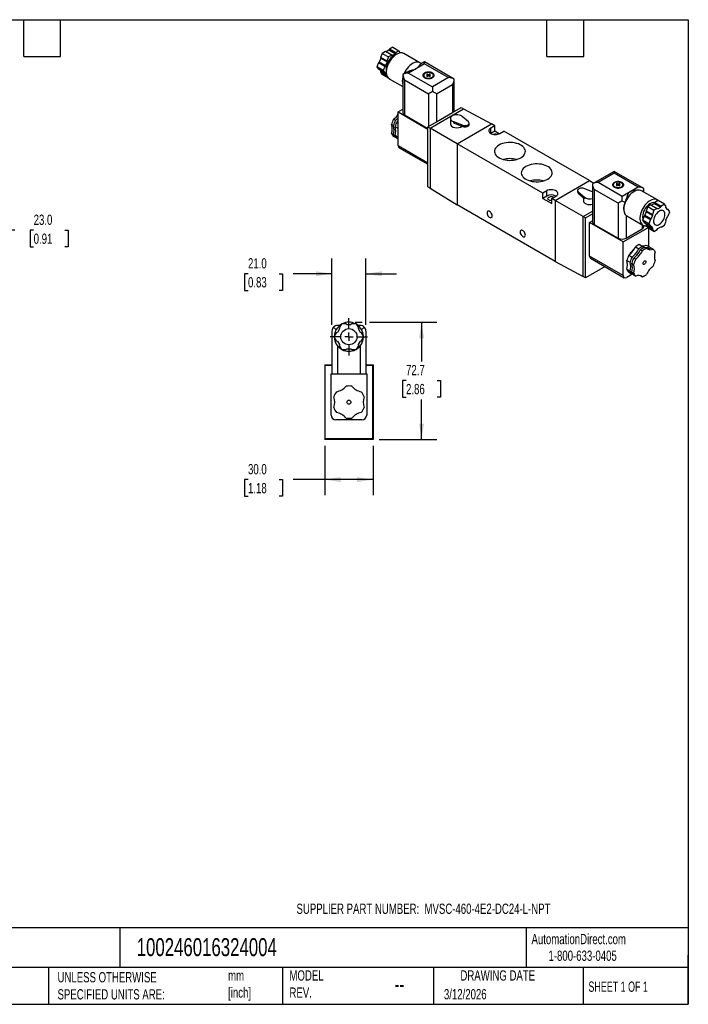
# Model space of a CAD drawing. Header units: millimetres. Extents: x 19 to 819, y 19 to 629.
# Tile 3 of 3: x 405 to 819, y 19 to 629. Entities that reach past the tile are written whole.
import ezdxf

# ---------------------------------------------------------------- set-up
doc = ezdxf.new("R2010")
doc.units = ezdxf.units.MM
doc.header["$LTSCALE"] = 3
doc.linetypes.add('SLD-Center', pattern=[19.05, 15.24, -1.27, 1.27, -1.27])
doc.linetypes.add('SLD-Solid', pattern=[0])
doc.layers.add('CENTER', color=40, linetype='SLD-Center')
doc.layers.add('DIMENSIONS', color=140, linetype='SLD-Solid', lineweight=25)
doc.layers.add('TEXT', color=140, linetype='SLD-Solid', lineweight=25)
doc.styles.add('SLDTEXTSTYLE0', font='TXT', dxfattribs={"width": 0.7})
doc.styles.add('SLDTEXTSTYLE1', font='TXT', dxfattribs={"width": 0.65})
doc.dimstyles.new('SLDDIMSTYLE1', dxfattribs={"dimtxt": 6.474023, "dimasz": 9.906, "dimexe": 0, "dimexo": 0.0625, "dimgap": 1.618506, "dimtad": 0, "dimtih": 1, "dimtoh": 1, "dimdec": 1, "dimrnd": 1e-09, "dimzin": 4, "dimdsep": 46, "dimtxsty": 'SLDTEXTSTYLE0', "dimsah": 1, "dimcen": 0.09, "dimadec": 0, "dimazin": 1, "dimtfac": 1, "dimtdec": 1, "dimtofl": 0, "dimtmove": 0, "dimatfit": 3, "dimfxl": 0, "dimfrac": 2, "dimtolj": 1, "dimtzin": 12, "dimarcsym": 0})
doc.dimstyles.new('SLDDIMSTYLE2', dxfattribs={"dimtxt": 6.474023, "dimasz": 9.906, "dimexe": 0, "dimexo": 0.0625, "dimgap": 1.618506, "dimtad": 0, "dimtih": 1, "dimtoh": 1, "dimdec": 1, "dimrnd": 1e-09, "dimzin": 4, "dimdsep": 46, "dimtxsty": 'SLDTEXTSTYLE0', "dimsah": 1, "dimcen": 0.09, "dimadec": 0, "dimazin": 1, "dimtfac": 1, "dimtdec": 1, "dimtmove": 0, "dimatfit": 0, "dimfxl": 0, "dimfrac": 2, "dimtolj": 1, "dimtzin": 12, "dimarcsym": 0})
doc.dimstyles.new('SLDDIMSTYLE4', dxfattribs={"dimtxt": 6.474023, "dimasz": 9.906, "dimexe": 0, "dimexo": 0.0625, "dimgap": 1.618506, "dimtad": 0, "dimtih": 1, "dimtoh": 1, "dimdec": 1, "dimrnd": 1e-09, "dimzin": 12, "dimdsep": 46, "dimtxsty": 'SLDTEXTSTYLE0', "dimsah": 1, "dimcen": 0.09, "dimadec": 0, "dimazin": 3, "dimtfac": 1, "dimtdec": 1, "dimtofl": 0, "dimtmove": 0, "dimatfit": 3, "dimfxl": 0, "dimfrac": 2, "dimtolj": 1, "dimtzin": 12, "dimarcsym": 0})

# ---------------------------------------------------------------- blocks, each defined once
blk = doc.blocks.new('_D_7')
at = {"layer": 'DIMENSIONS'}
for p, q in [((594.01, 364.85), (594.01, 334.37)), ((624.01, 364.85), (624.01, 334.37)), ((546.55, 343.9), (544.37, 343.9)), ((544.37, 343.9), (544.37, 333.61)), ((565.79, 343.9), (567.96, 343.9)), ((567.96, 343.9), (567.96, 333.61)), ((594.01, 343.9), (574.56, 343.9)), ((624.01, 343.9), (594.01, 343.9)), ((544.37, 333.61), (546.55, 333.61)), ((567.96, 333.61), (565.79, 333.61))]:
    blk.add_line(p, q, dxfattribs=at)
for points in [[(594.01, 343.9), (603.91, 342.37), (603.91, 345.42)], [(624.01, 343.9), (614.1, 345.42), (614.1, 342.37)]]:
    blk.add_solid(points, dxfattribs=at)
at = {"layer": 'DIMENSIONS', "char_height": 6.35, "attachment_point": 1, "style": 'SLDTEXTSTYLE0'}
for s, insert in [('30.0', (546.55, 353.53)), ('1.18', (546.55, 341.79))]:
    blk.add_mtext(s, dxfattribs=dict(at, insert=insert))
blk = doc.blocks.new('_D_8')
at = {"layer": 'DIMENSIONS'}
for p, q in [((598.51, 439.67), (598.51, 480.88)), ((619.51, 439.67), (619.51, 480.88)), ((546.55, 471.36), (544.37, 471.36)), ((544.37, 471.36), (544.37, 461.07)), ((565.79, 471.36), (567.96, 471.36)), ((567.96, 471.36), (567.96, 461.07)), ((598.51, 471.36), (574.56, 471.36)), ((619.51, 471.36), (638.56, 471.36)), ((544.37, 461.07), (546.55, 461.07)), ((567.96, 461.07), (565.79, 461.07))]:
    blk.add_line(p, q, dxfattribs=at)
for points in [[(598.51, 471.36), (588.6, 472.88), (588.6, 469.83)], [(619.51, 471.36), (629.41, 469.83), (629.41, 472.88)]]:
    blk.add_solid(points, dxfattribs=at)
at = {"layer": 'DIMENSIONS', "char_height": 6.35, "attachment_point": 1, "style": 'SLDTEXTSTYLE0'}
for s, insert in [('21.0', (546.55, 480.99)), ('0.83', (546.55, 469.25))]:
    blk.add_mtext(s, dxfattribs=dict(at, insert=insert))
blk = doc.blocks.new('_D_9')
at = {"layer": 'DIMENSIONS'}
for p, q in [((612.82, 441.36), (617.22, 441.36)), ((621.79, 441.36), (663.53, 441.36)), ((654.01, 441.36), (654.01, 416.97)), ((644.39, 405.23), (642.21, 405.23)), ((642.21, 405.23), (642.21, 394.95)), ((663.62, 405.23), (665.8, 405.23)), ((665.8, 405.23), (665.8, 394.95)), ((642.21, 394.95), (644.39, 394.95)), ((654.01, 368.66), (654.01, 393.5)), ((665.8, 394.95), (663.62, 394.95)), ((627.82, 368.66), (663.53, 368.66))]:
    blk.add_line(p, q, dxfattribs=at)
for points in [[(654.01, 441.36), (652.48, 431.45), (655.53, 431.45)], [(654.01, 368.66), (655.53, 378.56), (652.48, 378.56)]]:
    blk.add_solid(points, dxfattribs=at)
at = {"layer": 'DIMENSIONS', "char_height": 6.35, "attachment_point": 1, "style": 'SLDTEXTSTYLE0'}
for s, insert in [('72.7', (644.39, 414.87)), ('2.86', (644.39, 403.13))]:
    blk.add_mtext(s, dxfattribs=dict(at, insert=insert))
blk = doc.blocks.new('SW_CENTERMARKSYMBOL_2')
at = {"layer": 'CENTER', "color": 0}
for p, q in [((0, 5.08), (0, 11.54)), ((-5.08, 0), (-11.54, 0)), ((0, 0), (-2.54, 0)), ((0, 0), (0, 2.54)), ((0, 0), (0, -2.54)), ((0, 0), (2.54, 0)), ((5.08, 0), (11.54, 0)), ((0, -5.08), (0, -11.54))]:
    blk.add_line(p, q, dxfattribs=at)
blk = doc.blocks.new('_D_14')
at = {"layer": 'DIMENSIONS'}
for p, q in [((206.55, 552.12), (392.63, 552.12)), ((383.1, 552.12), (383.1, 529.12)), ((278.55, 529.12), (392.63, 529.12)), ((383.1, 498.34), (383.1, 529.12)), ((402.15, 498.34), (383.1, 498.34)), ((413.83, 498.34), (411.65, 498.34)), ((411.65, 498.34), (411.65, 488.05)), ((433.07, 498.34), (435.24, 498.34)), ((435.24, 498.34), (435.24, 488.05)), ((411.65, 488.05), (413.83, 488.05)), ((435.24, 488.05), (433.07, 488.05))]:
    blk.add_line(p, q, dxfattribs=at)
for points in [[(383.1, 552.12), (381.58, 542.22), (384.63, 542.22)], [(383.1, 529.12), (384.63, 539.03), (381.58, 539.03)]]:
    blk.add_solid(points, dxfattribs=at)
at = {"layer": 'DIMENSIONS', "char_height": 6.35, "attachment_point": 1, "style": 'SLDTEXTSTYLE0'}
for s, insert in [('23.0', (413.83, 507.97)), ('0.91', (413.83, 496.23))]:
    blk.add_mtext(s, dxfattribs=dict(at, insert=insert))

msp = doc.modelspace()

# ---------------------------------------------------------------- linework, layer by layer
for p, q in [((633.75, 609.8), (631.98, 608.78)), ((634.1, 610.41), (633.75, 609.8)), ((637.64, 607.56), (633.75, 609.8)), ((636.13, 611.58), (634.1, 610.41)), ((637.99, 608.17), (634.1, 610.41)), ((636.13, 611.58), (640.02, 609.34)), ((628.71, 604.72), (627.83, 602.44)), ((629.6, 607.81), (628.58, 605.2)), ((632.47, 602.95), (628.58, 605.2)), ((628.58, 605.2), (628.71, 604.72)), ((632.6, 602.47), (628.71, 604.72)), ((631.63, 608.98), (629.6, 607.81)), ((629.6, 607.81), (633.49, 605.57)), ((635.52, 606.74), (631.63, 608.98)), ((633.49, 605.57), (632.47, 602.95)), ((635.52, 606.74), (633.49, 605.57)), ((635.87, 606.53), (635.52, 606.74)), ((637.64, 607.56), (635.87, 606.53)), ((637.99, 608.17), (637.64, 607.56)), ((640.02, 609.34), (637.99, 608.17)), ((640.9, 608.09), (640.02, 609.34)), ((652.92, 601.98), (643.02, 607.7)), ((627.35, 602.01), (626.33, 599.4)), ((630.22, 597.15), (626.33, 599.4)), ((626.33, 599.4), (627.35, 597.95)), ((627.83, 602.44), (627.35, 602.01)), ((631.24, 599.76), (627.35, 602.01)), ((631.24, 595.71), (627.35, 597.95)), ((631.72, 600.19), (627.83, 602.44)), ((631.24, 599.76), (630.22, 597.15)), ((631.72, 600.19), (631.24, 599.76)), ((632.6, 602.47), (631.72, 600.19)), ((632.47, 602.95), (632.6, 602.47)), ((655.84, 601.33), (645.95, 595.62)), ((655.84, 602.51), (653.3, 601.04)), ((674.19, 591.92), (655.84, 602.51)), ((655.84, 601.33), (655.84, 602.51)), ((655.84, 601.33), (670.69, 592.76)), ((628.31, 597.39), (628.71, 596.82)), ((628.71, 596.82), (628.58, 596.19)), ((632.47, 593.95), (628.58, 596.19)), ((628.58, 596.19), (629.6, 594.75)), ((632.3, 594.75), (628.71, 596.82)), ((633.47, 592.51), (629.6, 594.75)), ((630.22, 597.15), (631.24, 595.71)), ((631.24, 595.71), (631.72, 595.84)), ((631.72, 595.84), (632.24, 595.1)), ((632.5, 594.06), (632.47, 593.95)), ((632.47, 593.95), (632.63, 593.73)), ((634.02, 592.11), (642.45, 587.24)), ((644.98, 596.24), (642.45, 594.78)), ((642.45, 594.78), (642.45, 571.12)), ((643.47, 591.33), (658.32, 582.76)), ((643.47, 591.33), (643.47, 569.69)), ((645.95, 595.62), (660.79, 587.04)), ((655.32, 593.59), (655.12, 593.37)), ((655.32, 594.19), (655.32, 593.15)), ((657.44, 594.9), (657.08, 594.7)), ((657.08, 594.7), (657.97, 594.19)), ((657.97, 594.19), (657.08, 593.68)), ((657.08, 593.68), (657.44, 593.47)), ((658.32, 594.39), (657.44, 594.9)), ((657.44, 594.49), (657.44, 594.9)), ((657.44, 593.47), (658.32, 593.98)), ((657.97, 593.78), (657.97, 594.19)), ((659.2, 594.9), (658.32, 594.39)), ((658.32, 593.98), (658.32, 594.39)), ((658.32, 593.98), (659.2, 593.47)), ((658.67, 594.19), (659.56, 594.7)), ((659.56, 593.68), (658.67, 594.19)), ((658.67, 593.78), (658.67, 594.19)), ((659.56, 594.7), (659.2, 594.9)), ((659.2, 594.49), (659.2, 594.9)), ((659.2, 593.47), (659.56, 593.68)), ((670.69, 592.76), (660.79, 587.04)), ((661.32, 593.15), (661.32, 594.19)), ((661.52, 593.37), (661.32, 593.59)), ((674.19, 571.75), (674.19, 591.92)), ((660.79, 587.04), (660.79, 584.19)), ((663.27, 582.76), (673.17, 588.47)), ((673.17, 588.47), (673.17, 571.16)), ((658.32, 582.76), (658.32, 562.59)), ((663.27, 582.76), (663.27, 565.45)), ((639.58, 571.53), (642.45, 573.18)), ((659.31, 561.53), (679.96, 573.45)), ((673.17, 571.16), (678.54, 574.26)), ((678.54, 574.26), (679.96, 573.45)), ((679.96, 573.45), (697.21, 564.14)), ((637.83, 566.29), (636.67, 566.96)), ((639.58, 571.53), (657.9, 560.95)), ((639.58, 550.71), (639.58, 571.53)), ((643.47, 569.69), (657.9, 561.36)), ((663.27, 565.45), (673.17, 571.16)), ((671.86, 567.49), (671.86, 563.98)), ((683.04, 565.33), (679.21, 568.74)), ((636.56, 563.02), (635.4, 563.69)), ((639.58, 561.28), (637.62, 562.41)), ((639.58, 565.28), (638.89, 565.68)), ((657.9, 562.34), (663.27, 565.45)), ((657.9, 525.11), (657.9, 562.34)), ((657.9, 562.34), (659.31, 561.53)), ((676, 551.89), (659.31, 561.53)), ((659.31, 561.53), (659.31, 524.29)), ((673.68, 565.55), (679.59, 563.34)), ((673.68, 565.55), (673.68, 564.73)), ((673.68, 564.73), (679.59, 562.52)), ((676, 551.89), (697.21, 564.14)), ((679.59, 563.34), (679.59, 562.52)), ((683.45, 563.73), (683.45, 564.55)), ((699.33, 562.91), (696.86, 561.49)), ((696.86, 558.22), (696.86, 561.49)), ((699.33, 562.91), (697.21, 564.14)), ((699.33, 559.65), (699.33, 562.91)), ((636.56, 557.53), (635.4, 558.2)), ((637.83, 555.72), (636.67, 556.39)), ((639.58, 555.78), (637.62, 556.91)), ((637.83, 555.72), (638.19, 555.85)), ((639.58, 554.71), (638.89, 555.11)), ((699.33, 559.65), (696.86, 558.22)), ((702.14, 558.03), (699.33, 559.65)), ((702.51, 558.22), (704.99, 559.65)), ((758.02, 529.03), (704.99, 559.65)), ((639.58, 550.71), (657.9, 540.13)), ((640.2, 549.33), (657.9, 539.12)), ((729.03, 521.28), (676, 551.89)), ((676, 551.89), (676, 514.01)), ((773.22, 534.75), (759.83, 527.02)), ((773.22, 533.57), (763.33, 527.85)), ((791.57, 524.16), (773.22, 534.75)), ((773.22, 534.75), (773.22, 533.57)), ((788.07, 525), (773.22, 533.57)), ((657.9, 525.11), (659.31, 524.29)), ((659.31, 524.29), (676, 514.01)), ((736.81, 516.79), (758.02, 529.03)), ((758.02, 529.03), (760.58, 527.45)), ((759.83, 527.02), (759.83, 503.36)), ((778.17, 519.28), (763.33, 527.85)), ((772.7, 525.83), (772.5, 525.61)), ((772.7, 526.42), (772.7, 525.38)), ((774.82, 527.14), (774.46, 526.94)), ((774.46, 526.94), (775.35, 526.42)), ((775.35, 526.42), (774.46, 525.91)), ((774.46, 525.91), (774.82, 525.71)), ((775.7, 526.63), (774.82, 527.14)), ((774.82, 526.73), (774.82, 527.14)), ((774.82, 525.71), (775.7, 526.22)), ((775.35, 526.02), (775.35, 526.42)), ((776.58, 527.14), (775.7, 526.63)), ((775.7, 526.22), (775.7, 526.63)), ((775.7, 526.22), (776.58, 525.71)), ((776.05, 526.42), (776.94, 526.94)), ((776.94, 525.91), (776.05, 526.42)), ((776.05, 526.02), (776.05, 526.42)), ((776.94, 526.94), (776.58, 527.14)), ((776.58, 526.73), (776.58, 527.14)), ((776.58, 525.71), (776.94, 525.91)), ((788.07, 525), (778.17, 519.28)), ((778.7, 525.38), (778.7, 526.42)), ((778.9, 525.61), (778.7, 525.83)), ((731.51, 522.71), (729.03, 521.28)), ((729.03, 518.01), (729.03, 521.28)), ((731.51, 519.44), (729.03, 518.01)), ((731.51, 519.44), (731.51, 522.71)), ((734.69, 518.01), (737.16, 519.44)), ((750.57, 522.91), (750.57, 522.09)), ((750.97, 522.13), (754.81, 518.72)), ((750.97, 522.13), (750.97, 521.31)), ((750.97, 521.31), (754.81, 517.9)), ((754.16, 518.47), (754.16, 516.54)), ((759.83, 522.1), (754.43, 524.12)), ((754.81, 518.72), (754.81, 517.9)), ((775.7, 514.99), (760.85, 523.57)), ((760.85, 523.57), (760.85, 501.93)), ((778.17, 516.42), (778.17, 519.28)), ((787.87, 523.17), (785.53, 522.85)), ((800, 517.07), (790.1, 522.79)), ((791.57, 521.94), (791.57, 524.16)), ((736.81, 478.9), (676, 514.01)), ((729.03, 518.01), (734.69, 514.75)), ((736.81, 516.79), (734.69, 518.01)), ((734.69, 514.75), (734.69, 518.01)), ((754.06, 506.83), (736.81, 516.79)), ((736.81, 516.79), (736.81, 478.9)), ((775.7, 514.99), (775.7, 493.36)), ((794, 512.91), (792.99, 510.29)), ((796.03, 514.08), (794, 512.91)), ((794, 512.91), (797.89, 510.66)), ((796.03, 514.08), (799.92, 511.83)), ((798.15, 514.89), (796.38, 513.87)), ((798.5, 515.51), (798.15, 514.89)), ((798.15, 514.89), (802.04, 512.65)), ((800.53, 516.68), (798.5, 515.51)), ((798.5, 515.51), (802.39, 513.26)), ((800.27, 511.63), (802.04, 512.65)), ((804.42, 514.43), (800.53, 516.68)), ((802.39, 513.26), (802.04, 512.65)), ((804.42, 514.43), (802.39, 513.26)), ((805.44, 512.99), (804.42, 514.43)), ((805.31, 512.36), (805.44, 512.99)), ((806.19, 511.1), (805.31, 512.36)), ((754.06, 506.83), (759.83, 510.15)), ((755.48, 506.01), (754.06, 506.83)), ((754.06, 469.59), (754.06, 506.83)), ((755.48, 506.01), (759.83, 508.52)), ((755.48, 468.78), (755.48, 506.01)), ((779.57, 509.13), (779.65, 508.94)), ((780.65, 507.52), (781.1, 507.2)), ((780.65, 507.52), (780.65, 493.36)), ((781.1, 507.2), (791, 501.48)), ((791.75, 507.1), (790.73, 504.49)), ((792.23, 507.53), (791.75, 507.1)), ((791.75, 507.1), (795.64, 504.86)), ((793.12, 509.81), (792.23, 507.53)), ((792.23, 507.53), (796.12, 505.29)), ((792.99, 510.29), (796.88, 508.05)), ((792.99, 510.29), (793.12, 509.81)), ((793.12, 509.81), (797, 507.56)), ((797, 507.56), (796.12, 505.29)), ((797.89, 510.66), (796.88, 508.05)), ((796.88, 508.05), (797, 507.56)), ((799.92, 511.83), (797.89, 510.66)), ((800.27, 511.63), (799.92, 511.83)), ((805.31, 504.46), (806.19, 506.74)), ((805.71, 511.79), (806.67, 511.23)), ((806.67, 511.23), (806.19, 511.1)), ((806.19, 506.74), (806.67, 507.17)), ((807.69, 509.78), (806.67, 511.23)), ((806.67, 507.17), (807.69, 509.78)), ((758.02, 503.15), (759.83, 504.19)), ((778.88, 491.11), (758.02, 503.15)), ((758.02, 482.33), (758.02, 503.15)), ((760.85, 501.93), (775.7, 493.36)), ((790.55, 501.74), (790.55, 499.07)), ((794.62, 502.24), (790.73, 504.49)), ((790.73, 504.49), (791.75, 503.04)), ((791.57, 500.5), (791.57, 501.23)), ((791.75, 503.04), (795.64, 500.8)), ((792.71, 502.49), (793.12, 501.92)), ((793.41, 500.69), (792.75, 501.06)), ((793.12, 501.92), (792.99, 501.28)), ((792.99, 501.28), (796.88, 499.04)), ((792.99, 501.28), (794, 499.84)), ((793.12, 501.92), (797, 499.67)), ((795.64, 504.86), (794.62, 502.24)), ((794.62, 502.24), (795.64, 500.8)), ((796.12, 505.29), (795.64, 504.86)), ((795.64, 500.8), (796.12, 500.93)), ((796.12, 500.93), (797, 499.67)), ((800.27, 499.38), (802.04, 500.4)), ((802.04, 500.4), (802.39, 500.2)), ((802.04, 500.4), (802.39, 500.2)), ((802.39, 500.2), (804.42, 501.37)), ((804.42, 501.37), (805.44, 503.98)), ((805.44, 503.98), (805.31, 504.46)), ((778.88, 491.11), (794, 499.84)), ((780.65, 493.36), (790.55, 499.07)), ((797.89, 497.6), (794, 499.84)), ((794.44, 499.59), (794.44, 488.33)), ((797, 499.67), (796.88, 499.04)), ((796.88, 499.04), (797.89, 497.6)), ((797.89, 497.6), (799.92, 498.77)), ((799.92, 498.77), (800.27, 499.38)), ((778.88, 470.29), (778.88, 491.11)), ((786.45, 488), (788.47, 486.84)), ((788.99, 489.47), (791.01, 488.3)), ((792.07, 487.69), (793.23, 487.02)), ((793.11, 489.1), (795.13, 487.93)), ((778.88, 470.29), (758.02, 482.33)), ((782.33, 482.87), (784.35, 481.71)), ((789.53, 486.22), (790.69, 485.55)), ((796.19, 487.32), (797.35, 486.65)), ((736.81, 478.9), (754.06, 469.59)), ((767.61, 475.78), (755.48, 468.78)), ((758.64, 480.96), (779.5, 468.92)), ((781.06, 479.6), (783.08, 478.44)), ((781.36, 478.25), (781.36, 478.57)), ((784.14, 477.83), (785.3, 477.15)), ((786.57, 480.43), (785.41, 481.1)), ((755.48, 468.78), (754.06, 469.59)), ((784.74, 471.22), (781, 469.06)), ((781.06, 474.11), (783.08, 472.95)), ((782.33, 472.3), (784.35, 471.14)), ((784.14, 472.33), (785.3, 471.66)), ((784.7, 471.27), (784.35, 471.14)), ((785.41, 470.53), (786.57, 469.85)), ((789.74, 470.03), (790.69, 469.48)), ((603.35, 439.36), (602.01, 439.36)), ((604.39, 440.36), (602.95, 437.87)), ((607.26, 440.36), (604.39, 440.36)), ((607.76, 439.86), (607.26, 440.36)), ((607.76, 439.86), (610.26, 439.86)), ((610.76, 440.36), (610.26, 439.86)), ((613.62, 440.36), (610.76, 440.36)), ((615.06, 437.87), (613.62, 440.36)), ((616.01, 439.36), (614.66, 439.36)), ((598.51, 435.86), (598.51, 409.36)), ((601.18, 436.68), (599.53, 438.33)), ((601.2, 434.84), (599.77, 432.36)), ((601.89, 435.02), (601.2, 434.84)), ((603.14, 437.19), (601.89, 435.02)), ((602.95, 437.87), (603.14, 437.19)), ((614.88, 437.19), (615.06, 437.87)), ((616.13, 435.02), (614.88, 437.19)), ((616.81, 434.84), (616.13, 435.02)), ((618.24, 432.36), (616.81, 434.84)), ((618.48, 438.33), (616.83, 436.68)), ((619.51, 435.86), (619.51, 409.36)), ((599.77, 432.36), (601.2, 429.87)), ((601.2, 429.87), (601.89, 429.69)), ((601.89, 429.69), (603.14, 427.52)), ((603.14, 427.52), (602.95, 426.84)), ((602.95, 426.84), (604.39, 424.36)), ((613.62, 424.36), (615.06, 426.84)), ((614.88, 427.52), (616.13, 429.69)), ((615.06, 426.84), (614.88, 427.52)), ((616.13, 429.69), (616.81, 429.87)), ((616.81, 429.87), (618.24, 432.36)), ((602.01, 426.7), (602.01, 409.36)), ((604.39, 424.36), (607.26, 424.36)), ((607.26, 424.36), (607.76, 424.86)), ((607.76, 424.86), (610.26, 424.86)), ((610.26, 424.86), (610.76, 424.36)), ((610.76, 424.36), (613.62, 424.36)), ((616.01, 426.7), (616.01, 409.36)), ((594.41, 414.66), (594.01, 415.06)), ((594.01, 415.06), (598.51, 415.06)), ((594.01, 415.06), (594.01, 368.66)), ((594.41, 369.06), (594.41, 414.66)), ((594.41, 414.66), (598.51, 414.66)), ((619.51, 415.06), (624.01, 415.06)), ((619.51, 414.66), (623.61, 414.66)), ((624.01, 415.06), (623.61, 414.66)), ((623.61, 414.66), (623.61, 369.06)), ((624.01, 415.06), (624.01, 368.66)), ((598.01, 383.86), (598.01, 409.36)), ((598.01, 409.36), (620.01, 409.36)), ((620.01, 409.36), (620.01, 383.86)), ((617.01, 380.86), (601.01, 380.86)), ((594.01, 368.66), (594.41, 369.06)), ((624.01, 368.66), (594.01, 368.66)), ((623.61, 369.06), (594.41, 369.06)), ((623.61, 369.06), (624.01, 368.66))]:
    msp.add_line(p, q)
at = {"flags": 128}
for points in [[(637.99, 606.92), (637.32, 606.68), (636.56, 606.28), (635.81, 605.73), (635.07, 605.07), (634.38, 604.29), (633.76, 603.43), (633.21, 602.5), (632.75, 601.53), (632.39, 600.55), (632.15, 599.57), (632.03, 598.64), (632.03, 597.75), (632.15, 596.96), (632.18, 596.85)], [(643.02, 607.7), (642.78, 607.82), (642.08, 608.05), (641.31, 608.12), (640.49, 608.03), (639.63, 607.78), (638.74, 607.37), (637.86, 606.83), (636.98, 606.14), (636.14, 605.34), (635.34, 604.43), (634.6, 603.43), (633.94, 602.36), (633.37, 601.25), (632.9, 600.11), (632.54, 598.96), (632.3, 597.83), (632.17, 596.75), (632.17, 595.72), (632.3, 594.78), (632.54, 593.93), (632.9, 593.21), (633.37, 592.61), (633.94, 592.15), (634.02, 592.11)], [(653.74, 601.3), (653.72, 601.31), (653.18, 601.81), (652.54, 602.17), (651.81, 602.36), (651.03, 602.39), (650.19, 602.27), (649.31, 601.98), (648.42, 601.53), (647.53, 600.95), (646.65, 600.23), (645.81, 599.39), (645.03, 598.44), (644.3, 597.41), (643.66, 596.32), (643.12, 595.19), (643.11, 595.16)], [(655.84, 592.76), (656.46, 592.48), (657.16, 592.28), (657.93, 592.18), (658.71, 592.18), (659.48, 592.28), (660.18, 592.48), (660.79, 592.76), (661.28, 593.11), (661.62, 593.52), (661.8, 593.96), (661.8, 594.41), (661.62, 594.85), (661.28, 595.26), (660.79, 595.62), (660.18, 595.9), (659.48, 596.09), (658.71, 596.19), (657.93, 596.19), (657.16, 596.09), (656.46, 595.9), (655.84, 595.62), (655.36, 595.26), (655.02, 594.85), (654.84, 594.41), (654.84, 593.96), (655.02, 593.52), (655.36, 593.11), (655.84, 592.76)], [(656.2, 592.96), (656.77, 592.7), (657.43, 592.53), (658.14, 592.46), (658.86, 592.48), (659.55, 592.61), (660.17, 592.82), (660.68, 593.12), (661.06, 593.48), (661.27, 593.87), (661.31, 594.29), (661.18, 594.7), (660.89, 595.08), (660.44, 595.41), (659.87, 595.67), (659.21, 595.84), (658.5, 595.92), (657.78, 595.89), (657.09, 595.77), (656.47, 595.55), (655.96, 595.25), (655.58, 594.9), (655.37, 594.5), (655.33, 594.08), (655.46, 593.67), (655.75, 593.29), (656.2, 592.96)], [(679.21, 568.74), (678.69, 569.12), (678.04, 569.42), (677.29, 569.64), (676.48, 569.77), (675.65, 569.79), (674.82, 569.72), (674.04, 569.54), (673.34, 569.28), (672.75, 568.94), (672.29, 568.54), (671.99, 568.08), (671.86, 567.61), (671.91, 567.13), (672.12, 566.66), (672.5, 566.23), (673.03, 565.85), (673.68, 565.55)], [(638.89, 565.68), (639.49, 566.17), (639.58, 566.25)], [(679.59, 563.34), (680.2, 563.17), (680.87, 563.11), (681.54, 563.15), (682.17, 563.29), (682.71, 563.53), (683.13, 563.84), (683.37, 564.2), (683.45, 564.59), (683.33, 564.98), (683.04, 565.33)], [(679.59, 562.52), (680.2, 562.35), (680.87, 562.29), (681.54, 562.33), (682.17, 562.47), (682.71, 562.71), (683.13, 563.02), (683.37, 563.39), (683.45, 563.73)], [(696.86, 561.49), (696.33, 561.11), (695.95, 560.68), (695.73, 560.21), (695.69, 559.73), (695.82, 559.26), (696.12, 558.81), (696.58, 558.4), (697.17, 558.06), (697.87, 557.8), (698.65, 557.62), (699.48, 557.55), (700.31, 557.57), (701.12, 557.7), (701.86, 557.92), (702.51, 558.22)], [(701.93, 551), (701.07, 550.44), (700.36, 549.81), (699.8, 549.12), (699.4, 548.41), (699.18, 547.66), (699.14, 546.91), (699.27, 546.16), (699.58, 545.43), (700.06, 544.72), (700.7, 544.07), (701.49, 543.47), (702.41, 542.93), (703.45, 542.48), (704.59, 542.11), (705.81, 541.83), (707.07, 541.65), (708.37, 541.57), (709.68, 541.6), (710.97, 541.73), (712.21, 541.96), (713.39, 542.28), (714.48, 542.69), (715.47, 543.19), (716.33, 543.76), (717.04, 544.39), (717.61, 545.07), (718, 545.79), (718.22, 546.53), (718.27, 547.29), (718.13, 548.04), (717.82, 548.77), (717.34, 549.47), (716.7, 550.13), (715.92, 550.73), (714.99, 551.26), (713.95, 551.72), (712.81, 552.09), (711.6, 552.36), (710.33, 552.54), (709.03, 552.62), (707.72, 552.59), (706.43, 552.47), (705.19, 552.24), (704.01, 551.91), (702.92, 551.5), (701.93, 551)], [(718.55, 537.74), (717.69, 537.17), (716.98, 536.54), (716.41, 535.86), (716.02, 535.14), (715.8, 534.4), (715.75, 533.64), (715.89, 532.89), (716.2, 532.16), (716.67, 531.46), (717.31, 530.8), (718.1, 530.2), (719.03, 529.67), (720.07, 529.21), (721.21, 528.84), (722.42, 528.56), (723.69, 528.39), (724.99, 528.31), (726.3, 528.33), (727.58, 528.46), (728.83, 528.69), (730.01, 529.01), (731.1, 529.43), (732.09, 529.92), (732.94, 530.49), (733.66, 531.12), (734.22, 531.8), (734.62, 532.52), (734.84, 533.27), (734.88, 534.02), (734.75, 534.77), (734.44, 535.5), (733.96, 536.2), (733.32, 536.86), (732.53, 537.46), (731.61, 538), (730.57, 538.45), (729.43, 538.82), (728.21, 539.1), (726.94, 539.28), (725.64, 539.35), (724.34, 539.33), (723.05, 539.2), (721.81, 538.97), (720.63, 538.65), (719.53, 538.23), (718.55, 537.74)], [(754.43, 524.12), (753.82, 524.29), (753.15, 524.35), (752.48, 524.31), (751.84, 524.17), (751.3, 523.93), (750.89, 523.62), (750.64, 523.26), (750.57, 522.87), (750.69, 522.48), (750.97, 522.13)], [(773.22, 525), (773.84, 524.71), (774.54, 524.52), (775.31, 524.42), (776.09, 524.42), (776.86, 524.52), (777.56, 524.71), (778.17, 525), (778.66, 525.35), (779, 525.76), (779.18, 526.2), (779.18, 526.65), (779, 527.09), (778.66, 527.5), (778.17, 527.85), (777.56, 528.14), (776.86, 528.33), (776.09, 528.43), (775.31, 528.43), (774.54, 528.33), (773.84, 528.14), (773.22, 527.85), (772.74, 527.5), (772.4, 527.09), (772.22, 526.65), (772.22, 526.2), (772.4, 525.76), (772.74, 525.35), (773.22, 525)], [(773.58, 525.2), (774.15, 524.94), (774.81, 524.77), (775.52, 524.7), (776.24, 524.72), (776.93, 524.85), (777.55, 525.06), (778.06, 525.36), (778.44, 525.71), (778.65, 526.11), (778.69, 526.53), (778.56, 526.94), (778.27, 527.32), (777.82, 527.65), (777.25, 527.91), (776.59, 528.08), (775.88, 528.15), (775.16, 528.13), (774.47, 528), (773.85, 527.79), (773.34, 527.49), (772.96, 527.14), (772.75, 526.74), (772.7, 526.32), (772.84, 525.91), (773.13, 525.53), (773.58, 525.2)], [(737.16, 519.44), (737.69, 519.82), (738.07, 520.25), (738.28, 520.71), (738.33, 521.19), (738.2, 521.67), (737.9, 522.12), (737.44, 522.53), (736.85, 522.87), (736.15, 523.13), (735.37, 523.3), (734.54, 523.38), (733.71, 523.35), (732.9, 523.23), (732.16, 523.01), (731.51, 522.71)], [(734.69, 516.61), (734.41, 516.6), (733.79, 516.64), (733.22, 516.78), (732.74, 517.02), (732.41, 517.32), (732.25, 517.67), (732.27, 518.03), (732.48, 518.37), (732.85, 518.67)], [(790.1, 522.79), (789.71, 522.98), (788.99, 523.17), (788.21, 523.2), (787.37, 523.07), (786.49, 522.79), (785.6, 522.34), (784.71, 521.76), (783.83, 521.03), (782.99, 520.19), (782.2, 519.25), (781.48, 518.22), (780.84, 517.13), (780.3, 516), (779.86, 514.85), (779.53, 513.7), (779.32, 512.57), (779.24, 511.49), (779.28, 510.49), (779.45, 509.57), (779.73, 508.76), (780.14, 508.07), (780.65, 507.52)], [(800.55, 516.67), (800.37, 516.82), (799.76, 517.2), (799.06, 517.43), (798.29, 517.49), (797.47, 517.4), (796.6, 517.15), (795.72, 516.75), (794.83, 516.2), (793.96, 515.52), (793.11, 514.72), (792.32, 513.81), (791.58, 512.81), (790.92, 511.74), (790.35, 510.63), (789.88, 509.49), (789.52, 508.34), (789.27, 507.21), (789.15, 506.13), (789.15, 505.1), (789.27, 504.16), (789.52, 503.31), (789.88, 502.59), (790.35, 501.99), (790.92, 501.53), (791.58, 501.23), (792.32, 501.08), (793.11, 501.09), (793.12, 501.09)], [(798.38, 515.29), (798.19, 515.34), (797.53, 515.39), (796.82, 515.3), (796.07, 515.04), (795.31, 514.64), (794.55, 514.09), (793.82, 513.42), (793.13, 512.65), (792.5, 511.79), (791.95, 510.86), (791.49, 509.89), (791.14, 508.91), (790.9, 507.93), (790.78, 506.99), (790.78, 506.11), (790.9, 505.31), (790.96, 505.08)], [(697.74, 507.17), (697.68, 507.72), (697.49, 508.31), (697.19, 508.87), (696.81, 509.38), (696.38, 509.78), (695.92, 510.04), (695.49, 510.14), (695.11, 510.08), (694.81, 509.85), (694.62, 509.49), (694.56, 509.01), (694.62, 508.45), (694.81, 507.87), (695.11, 507.3), (695.49, 506.8), (695.92, 506.4), (696.38, 506.14), (696.81, 506.04), (697.19, 506.1), (697.49, 506.32), (697.68, 506.69), (697.74, 507.17)], [(804.69, 508.05), (804.63, 508.79), (804.44, 509.43), (804.13, 509.94), (803.71, 510.31), (803.21, 510.52), (802.62, 510.58), (801.99, 510.46), (801.32, 510.19), (800.65, 509.76), (800, 509.2), (799.39, 508.53), (798.84, 507.76), (798.38, 506.93), (798.01, 506.07), (797.76, 505.21), (797.64, 504.37), (797.64, 503.59), (797.76, 502.91), (798.01, 502.33), (798.38, 501.89), (798.84, 501.59), (799.39, 501.46), (800, 501.49), (800.65, 501.68), (801.32, 502.03), (801.99, 502.53), (802.62, 503.15), (803.21, 503.87), (803.71, 504.67), (804.13, 505.52), (804.44, 506.39), (804.63, 507.25), (804.69, 508.05)], [(718.25, 495.33), (718.18, 495.89), (717.99, 496.47), (717.7, 497.04), (717.32, 497.54), (716.88, 497.94), (716.43, 498.2), (716, 498.3), (715.61, 498.24), (715.32, 498.02), (715.13, 497.65), (715.07, 497.17), (715.13, 496.61), (715.32, 496.03), (715.61, 495.46), (716, 494.96), (716.43, 494.56), (716.88, 494.3), (717.32, 494.2), (717.7, 494.26), (717.99, 494.48), (718.18, 494.85), (718.25, 495.33)], [(781.5, 476.94), (781.42, 477.35), (781.36, 478.25)], [(791.08, 477.74), (791.15, 478.17), (791.34, 478.61), (791.62, 479), (791.96, 479.27), (792.3, 479.39), (792.59, 479.33), (792.78, 479.11), (792.85, 478.76), (792.78, 478.33), (792.59, 477.89), (792.3, 477.5), (791.96, 477.23), (791.62, 477.11), (791.34, 477.17), (791.15, 477.39), (791.08, 477.74)]]:
    msp.add_lwpolyline(points, dxfattribs=at)
for centre, radius in [((609.01, 432.36), 5), ((609.01, 391.86), 1.25)]:
    msp.add_circle(centre, radius)
for centre, radius, start, end in [((650.51, 590.74), 8.45, 162.58178, 197.41822), ((650.93, 559.55), 16.07, 152.5256, 165.05976), ((627.95, 578.07), 14.12, 308.12118, 325.4578), ((629.8, 576.66), 13.12, 307.76083, 318.21257), ((644.2, 571.29), 1.76, 185.6948, 245.62534), ((627.02, 560.95), 8.82, 341.8435, 18.1518), ((652.09, 558.88), 16.07, 152.5256, 165.05976), ((628.19, 560.27), 8.82, 341.8435, 18.1518), ((653.15, 558.26), 16.07, 152.5256, 165.05976), ((629.25, 559.66), 8.82, 341.8435, 18.1518), ((639.24, 559.55), 4.07, 199.36787, 230.82518), ((640.41, 558.88), 4.07, 199.36787, 230.82518), ((641.47, 558.26), 4.07, 199.36787, 230.82518), ((699.69, 554.42), 3.39, 71.52093, 108.47907), ((641.05, 550.54), 1.48, 173.70115, 234.98667), ((708.7, 527.34), 15.27, 74.80053, 105.19947), ((725.32, 514.07), 15.27, 74.80053, 105.19947), ((734.33, 514), 6.13, 62.53421, 117.47117), ((734.33, 515.88), 3.15, 61.90436, 118.10588), ((751.59, 522.12), 1.02, 181.58222, 232.70679), ((758.2, 523.54), 5.9, 234.90624, 286.00581), ((761.58, 503.53), 1.76, 185.6948, 245.62534), ((789.82, 500.67), 1.76, 294.37466, 354.3052), ((778.17, 498.13), 5.38, 242.60967, 297.39033), ((773, 494.6), 14.98, 308.52637, 333.8812), ((792.36, 480.7), 9.39, 111.01361, 128.9763), ((794.37, 479.54), 9.39, 111.01361, 128.9763), ((795.43, 478.93), 9.39, 111.01361, 128.9763), ((791.29, 493.19), 4.49, 252.54046, 293.98101), ((793.37, 491.52), 4, 233.70968, 296.06298), ((792.88, 485.08), 3.63, 35.58264, 51.74764), ((759.49, 482.17), 1.48, 173.70115, 234.98667), ((796.59, 475.46), 16.07, 152.5256, 165.05976), ((793, 477.77), 11.6, 128.14356, 151.90987), ((798.61, 474.3), 16.07, 152.5256, 165.05976), ((775.01, 493.43), 14.98, 308.52637, 333.8812), ((776.07, 492.82), 14.98, 308.52637, 333.8812), ((777.24, 492.15), 14.98, 308.52637, 333.8812), ((795.72, 476.23), 10.83, 134.07136, 145.98207), ((796.6, 478.25), 9.39, 111.01361, 128.9763), ((794.36, 491.42), 4.49, 252.54046, 293.98101), ((795.6, 490.24), 4, 233.70968, 296.06298), ((794.78, 483.49), 4.07, 19.36787, 50.82518), ((807, 482.09), 8.82, 161.8435, 198.1518), ((772.68, 476.86), 8.82, 341.8435, 18.1518), ((774.7, 475.69), 8.82, 341.8435, 18.1518), ((799.67, 473.68), 16.07, 152.5256, 165.05976), ((775.76, 475.08), 8.82, 341.8435, 18.1518), ((800.83, 473.01), 16.07, 152.5256, 165.05976), ((776.93, 474.41), 8.82, 341.8435, 18.1518), ((806.68, 464.35), 14.98, 128.52637, 153.8812), ((783.09, 483.49), 16.07, 332.5256, 345.05976), ((780.17, 470.08), 1.31, 170.78596, 309.20329), ((784.9, 475.46), 4.07, 199.36787, 230.82518), ((786.92, 474.3), 4.07, 199.36787, 230.82518), ((787.98, 473.68), 4.07, 199.36787, 230.82518), ((789.15, 473.01), 4.07, 199.36787, 230.82518), ((788.33, 466.26), 4, 53.70968, 116.06298), ((787.33, 478.25), 9.39, 291.01361, 308.9763), ((602.01, 435.86), 3.5, 90, 135), ((609.01, 432.36), 9, 122.73396, 177.26604), ((609.01, 432.36), 9, 62.73396, 117.26604), ((609.01, 432.36), 9, 2.73396, 57.26604), ((616.01, 435.86), 3.5, 45, 90), ((602.01, 435.86), 3.5, 135, 180), ((616.01, 435.86), 3.5, 0, 45), ((609.01, 432.36), 9, 182.73396, 237.26604), ((609.01, 432.36), 9, 302.73396, 357.26604), ((609.01, 432.36), 9, 242.73396, 297.26604), ((609.01, 391.86), 10, 139.65615, 160.33841), ((599.86, 407.71), 9.5, 279.25742, 320.73715), ((609.01, 391.86), 10, 79.65615, 100.33841), ((618.16, 407.71), 9.5, 219.25742, 260.73715), ((609.01, 391.86), 10, 19.65615, 40.33841), ((590.7, 391.86), 9.5, 339.25742, 20.73715), ((627.31, 391.86), 9.5, 159.25742, 200.73715), ((609.01, 391.86), 10, 199.65615, 220.33841), ((599.85, 376.01), 9.5, 39.25742, 80.73715), ((618.16, 376.01), 9.5, 99.25742, 140.73715), ((609.01, 391.86), 10, 319.65615, 340.33841), ((601.01, 383.86), 3, 180, 270), ((609.01, 391.86), 10, 259.65615, 280.33841), ((617.01, 383.86), 3, 270, 0)]:
    msp.add_arc(centre, radius, start, end)
for centre, major_axis, ratio, start_param, end_param in [((645.95, 592.76), (4.95, 0), 0.577382, 1.570796, 2.356194), ((645.95, 592.76), (-2.47, 4.29), 0.577335, 0.785358, 1.570756), ((670.69, 589.9), (4.95, 0), 0.577382, 0.785398, 1.570796), ((670.69, 589.9), (2.47, 4.29), 0.577335, 4.71243, 5.497828), ((660.79, 584.19), (3.5, 2.02), 0.00007, 1.570756, 2.356154), ((660.79, 584.19), (3.5, -2.02), 0.00007, 0.785439, 1.570837), ((675.86, 564.01), (4, 0.06), 0.567587, 3.133535, 5.645123), ((763.33, 525), (4.95, 0), 0.577382, 1.570796, 2.356194), ((763.33, 525), (-2.47, 4.29), 0.577335, 0.785358, 1.570756), ((788.07, 522.14), (4.95, 0), 0.577382, 0.785398, 1.570796), ((788.07, 522.14), (2.47, 4.29), 0.577335, 5.036381, 5.497828), ((758.16, 516.5), (4, -0.06), 0.586828, 3.150206, 5.149462), ((778.17, 516.42), (3.5, 2.02), 0.00007, 1.570756, 2.356154), ((778.17, 516.42), (3.5, -2.02), 0.00007, 1.023854, 1.570837)]:
    msp.add_ellipse(centre, major_axis=major_axis, ratio=ratio, start_param=start_param, end_param=end_param)
for points, knots in [([(644.99, 596.22), (645.08, 596.29), (645.54, 596.58), (646.64, 597.04), (648.25, 597.56), (649.91, 598.01), (651.06, 598.55), (651.68, 599.1), (652.22, 599.74), (652.72, 600.43), (653.09, 600.97), (653.28, 601.01), (653.32, 601.01)], [0, 0, 0, 0, 0.026427, 0.124227, 0.270143, 0.415535, 0.529955, 0.602657, 0.675611, 0.822212, 0.968595, 1, 1, 1, 1]), ([(785.53, 522.83), (785.02, 522.75), (784.04, 522.59), (782.96, 522.06), (782.34, 521.51), (781.81, 520.8), (781.31, 519.77), (780.8, 518.3), (780.38, 516.78), (780.1, 515.76), (779.99, 515.37)], [0, 0, 0, 0, 0.135952, 0.260609, 0.338872, 0.419298, 0.576633, 0.738485, 0.899545, 1, 1, 1, 1]), ([(779.99, 515.37), (779.82, 514.95), (779.47, 514.09), (779.16, 512.82), (779.06, 511.53), (779.18, 510.26), (779.45, 509.51), (779.59, 509.14)], [0, 0, 0, 0, 0.192696, 0.390489, 0.593904, 0.802395, 1, 1, 1, 1])]:
    msp.add_open_spline(points, degree=3, knots=knots)
at = {"layer": 'TEXT'}
for p, q in [((19.05, 628.65), (819.15, 628.65)), ((407.67, 605.79), (407.67, 628.65)), ((430.53, 605.79), (430.53, 628.65)), ((731.52, 605.79), (731.52, 628.65)), ((754.38, 605.79), (754.38, 628.65)), ((819.15, 628.65), (819.15, 19.05)), ((407.67, 605.79), (430.53, 605.79)), ((731.52, 605.79), (754.38, 605.79)), ((819.15, 66.38), (19.05, 66.38)), ((467.28, 66.38), (467.28, 41.91)), ((718.73, 66.38), (718.73, 41.91)), ((819.15, 19.05), (819.15, 49.53)), ((819.15, 41.91), (19.05, 41.91)), ((422.99, 41.91), (422.99, 19.05)), ((567.9, 41.91), (567.9, 19.05)), ((661.4, 41.91), (661.4, 19.05)), ((754.05, 41.91), (754.05, 19.05)), ((19.05, 19.05), (819.15, 19.05))]:
    msp.add_line(p, q, dxfattribs=at)

# ---------------------------------------------------------------- block references
at = {"layer": 'CENTER'}
msp.add_blockref('SW_CENTERMARKSYMBOL_2', (609.01, 432.36), dxfattribs=at)

# ---------------------------------------------------------------- texts
at = {"layer": 'TEXT'}
for s, insert, char_height, attachment_point, style in [('SUPPLIER PART NUMBER:  MVSC-460-4E2-DC24-L-NPT', (576.56, 81.39), 6.35, 1, 'SLDTEXTSTYLE0'), ('AutomationDirect.com', (722.08, 62.63), 6.35, 1, 'SLDTEXTSTYLE0'), ('100246016324004', (477.62, 60), 11.1125, 1, 'SLDTEXTSTYLE0'), ('1-800-633-0405', (732.57, 52.31), 6.35, 1, 'SLDTEXTSTYLE0'), ('UNLESS OTHERWISE ^JSPECIFIED UNITS ARE:', (428.61, 38.99), 6.35, 1, 'SLDTEXTSTYLE0'), ('mm^J[inch]', (534.19, 40.09), 6.35, 1, 'SLDTEXTSTYLE0'), ('MODEL ^JREV.', (572.2, 40.09), 6.35, 1, 'SLDTEXTSTYLE0'), ('DRAWING DATE', (701.18, 40.09), 6.35, 2, 'SLDTEXTSTYLE0'), ('--', (637.28, 36.23), 9.525, 1, 'SLDTEXTSTYLE0'), ('SHEET 1 OF 1', (757.32, 33.15), 6.35, 1, 'SLDTEXTSTYLE1'), ('3/12/2026', (667.84, 28.47), 6.35, 1, 'SLDTEXTSTYLE0')]:
    msp.add_mtext(s, dxfattribs=dict(at, insert=insert, char_height=char_height, attachment_point=attachment_point, style=style))

# ---------------------------------------------------------------- dimensions: what is measured, and where the dimension line sits
at = {"layer": 'DIMENSIONS'}
for base, p1, p2, dimstyle, picture, middle in [((383.1, 529.12), (202.74, 552.12), (274.74, 529.12), 'SLDDIMSTYLE1', '_D_14', (383.1, 498.34)), ((654.01, 441.36), (624.01, 368.66), (609.01, 441.36), 'SLDDIMSTYLE4', '_D_9', (654.01, 405.23))]:
    dim = msp.add_linear_dim(base=base, p1=p1, p2=p2, angle=90, dimstyle=dimstyle, dxfattribs=at)
    dim.commit()
    dim.dimension.update_dxf_attribs({"geometry": picture, "text_midpoint": middle, "dimtype": 160})
for base, p1, p2, dimstyle, picture, middle in [((598.51, 471.36), (619.51, 435.86), (598.51, 435.86), 'SLDDIMSTYLE2', '_D_8', (556.17, 471.36)), ((594.01, 343.9), (624.01, 368.66), (594.01, 368.66), 'SLDDIMSTYLE1', '_D_7', (556.17, 343.9))]:
    dim = msp.add_linear_dim(base=base, p1=p1, p2=p2, dimstyle=dimstyle, dxfattribs=at)
    dim.commit()
    dim.dimension.update_dxf_attribs({"geometry": picture, "text_midpoint": middle, "dimtype": 160})

doc.saveas('drawing.dxf')
